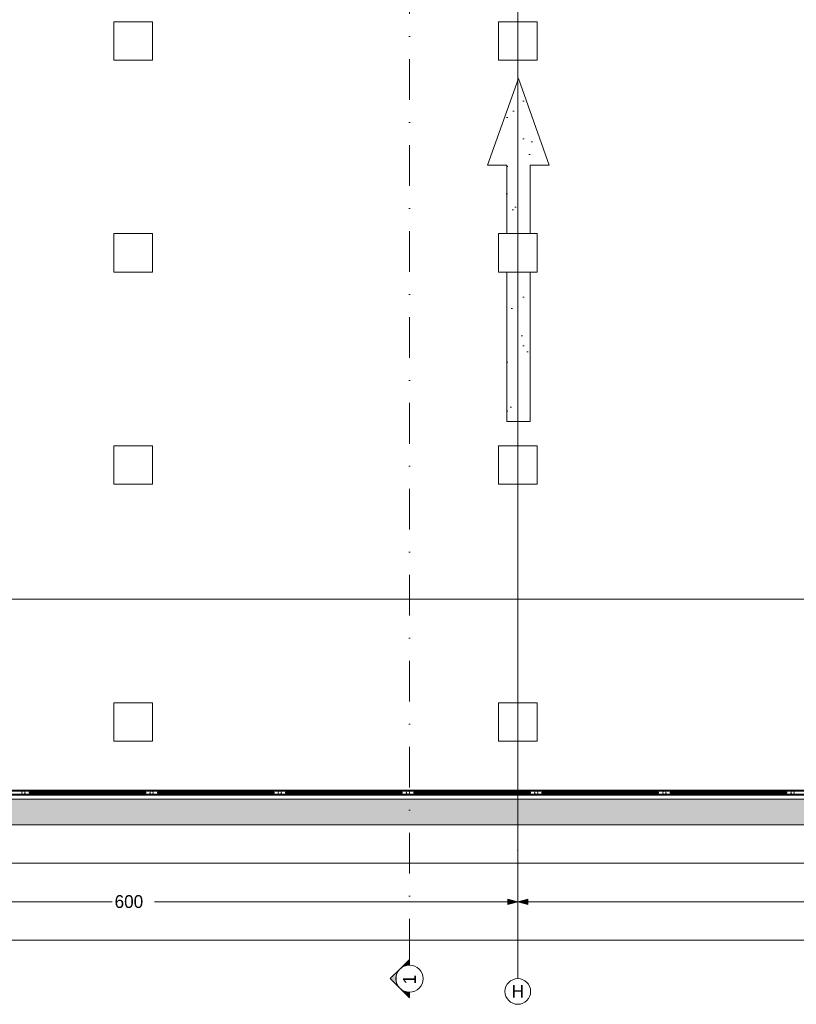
# Model space of a CAD drawing. Header units: millimetres. Extents: x -48584 to 4144, y 11009 to 40638.
# Tile 32 of 38: x -8894 to -2836, y 11503 to 19182. Entities that reach past the tile are written whole.
import ezdxf
from ezdxf.enums import TextEntityAlignment as Align

# ---------------------------------------------------------------- set-up
doc = ezdxf.new("R2010")
doc.units = ezdxf.units.MM
doc.header["$MEASUREMENT"] = 0
doc.set_wipeout_variables(frame=1)
doc.linetypes.add('Dot & Dashed', pattern=[670.277762, 317.5, -176.388889, 0, -176.388874])
doc.linetypes.add('Wipeout_Contour', pattern=[1000, 0, -1000])
for name, color, linetype, lineweight in [('2D Drafting - General_Pen_No__2', 8, 'Continuous', 15), ('Dimensioning - General_Pen_No__1', 7, 'Continuous', 13), ('Structural - Bearing_Pen_No__1', 7, 'Continuous', 13)]:
    doc.layers.add(name, color=color, linetype=linetype, lineweight=lineweight)
for name, color, linetype, lineweight, true_color in [('2D Drafting - General_Pen_No__81', 7, 'Continuous', 20, 0x6a6a6a), ('Marker - Section_Pen_No__108', 7, 'Continuous', 13, 0xfd8379), ('New_Interior - Stair & Railing_Pen_No__102', 7, 'Continuous', 13, 0xcccccc), ('Structural - Bearing_Pen_No__181', 7, 'Continuous', 0, 0xe8e8e8), ('Structural - Bearing_Pen_No__88', 7, 'Continuous', 20, 0xfd4435), ('Structural - Bearing_Pen_No__89', 7, 'Continuous', 20, 0x71cebe), ('Structural - Grid_Pen_No__81', 7, 'Continuous', 20, 0x6a6a6a)]:
    doc.layers.add(name, color=color, linetype=linetype, lineweight=lineweight, true_color=true_color)
for name, color, linetype in [('Dimensioning - General', 7, 'Continuous'), ('Marker - Section', 7, 'Continuous'), ('New_Interior - Stair & Railing', 7, 'Continuous'), ('Structural - Bearing', 7, 'Continuous'), ('Structural - Grid', 7, 'Continuous')]:
    doc.layers.add(name, color=color, linetype=linetype)
doc.styles.add('GENERATED_STYLE_1', font='txt')
doc.dimstyles.new('GENERATED_STYLE__1', dxfattribs={"dimtxt": 100, "dimasz": 76, "dimexe": 0.18, "dimexo": 0.0625, "dimgap": 0, "dimtad": 0, "dimdec": 0, "dimlfac": 0.1, "dimzin": 0, "dimdsep": 46, "dimtxsty": 'GENERATED_STYLE_1', "dimblk": 'ARROWHEAD_5', "dimblk1": 'ARROWHEAD_5', "dimblk2": 'ARROWHEAD_5', "dimcen": 0.09, "dimse1": 1, "dimse2": 1, "dimclrd": 7, "dimclre": 7, "dimclrt": 7, "dimadec": 0, "dimazin": 0, "dimtfac": 1, "dimtdec": 4, "dimtmove": 0, "dimatfit": 3, "dimfxl": 1, "dimtolj": 1, "dimtzin": 0, "dimarcsym": 0})
doc.dimstyles.new('GENERATED_STYLE__2', dxfattribs={"dimtxt": 100, "dimasz": 76, "dimexe": 0.18, "dimexo": 0.0625, "dimgap": 0, "dimtad": 0, "dimtih": 1, "dimtoh": 1, "dimdec": 0, "dimlfac": 0.1, "dimzin": 0, "dimdsep": 46, "dimtxsty": 'GENERATED_STYLE_1', "dimblk": 'ARROWHEAD_5', "dimblk1": 'ARROWHEAD_5', "dimblk2": 'ARROWHEAD_5', "dimcen": 0.09, "dimse1": 1, "dimse2": 1, "dimclrd": 7, "dimclre": 7, "dimclrt": 7, "dimadec": 0, "dimazin": 0, "dimtfac": 1, "dimtdec": 4, "dimtmove": 0, "dimatfit": 3, "dimfxl": 1, "dimtolj": 1, "dimtzin": 0, "dimarcsym": 0})

# ---------------------------------------------------------------- blocks, each defined once
blk = doc.blocks.new('Slab_1', base_point=(-47183.8, 32838))
at = {"layer": 'Structural - Bearing_Pen_No__89', "color": 123, "linetype": 'Continuous', "lineweight": 20, "true_color": 0x71cebe, "flags": 128}
blk.add_lwpolyline([(-47183.8, 32838), (-47183.8, 12903.1), (2744.3, 12903.1), (2744.3, 39238), (-23183.8, 39238), (-23183.8, 32838)], close=True, dxfattribs=at)
blk = doc.blocks.new('Slab_2', base_point=(-5093.9, 16047.9))
at = {"layer": 'Structural - Bearing', "linetype": 'Continuous', "lineweight": 0, "true_color": 0xffffff}
h = blk.add_hatch(dxfattribs=at)
h.set_pattern_fill('CARPET', style=0, pattern_type=2)
h.set_pattern_definition([(45, (0, 600), (-190.919, 190.919), [0, -180, 0, -270]), (110, (600, 600), (253.717, 92.3454), [0, -132, 0, -228])])
h.paths.add_polyline_path([(-5093.9, 16047.9), (-4913, 16047.9), (-4913.3, 18047.7), (-4763.3, 18047.7), (-5003.7, 18723.1), (-5244, 18047.7), (-5094.2, 18047.7)])
at = {"layer": 'Structural - Bearing_Pen_No__181', "color": 254, "linetype": 'Continuous', "lineweight": 0, "true_color": 0xe8e8e8, "flags": 128}
blk.add_lwpolyline([(-5093.9, 16047.9), (-5094.2, 18047.7), (-5244, 18047.7), (-5003.7, 18723.1), (-4763.3, 18047.7), (-4913.3, 18047.7), (-4913, 16047.9)], close=True, dxfattribs=at)
blk = doc.blocks.new('Wall_2', base_point=(-47183.8, 12903.1))
at = {"color": 254, "linetype": 'Wipeout_Contour', "lineweight": 0, "ltscale": 124000.064232}
blk.add_wipeout([(2544.3, 13103.1), (-46983.8, 13103.1), (-46983.8, 12903.1), (2544.3, 12903.1)], dxfattribs=at).dxf.layer = 'Structural - Bearing'
at = {"layer": 'Structural - Bearing_Pen_No__1', "color": 7, "linetype": 'Continuous', "lineweight": 13, "flags": 128}
for points in [[(2544.3, 13103.1), (-46983.8, 13103.1)], [(-46983.8, 12903.1), (2744.3, 12903.1)]]:
    blk.add_lwpolyline(points, dxfattribs=at)
blk = doc.blocks.new('Column_109', base_point=(-8008.8, 15709.5))
at = {"color": 254, "linetype": 'Wipeout_Contour', "lineweight": 0, "ltscale": 70535.114884}
blk.add_wipeout([(-8158.8, 15559.5), (-7858.8, 15559.5), (-7858.8, 15859.5), (-8158.8, 15859.5)], dxfattribs=at).dxf.layer = 'Structural - Bearing'
at = {"layer": 'Structural - Bearing_Pen_No__88', "color": 20, "linetype": 'Continuous', "lineweight": 20, "true_color": 0xfd4435, "flags": 128}
blk.add_lwpolyline([(-8158.8, 15559.5), (-7858.8, 15559.5), (-7858.8, 15859.5), (-8158.8, 15859.5)], close=True, dxfattribs=at)
blk = doc.blocks.new('Column_111', base_point=(-8008.8, 19016.4))
at = {"color": 254, "linetype": 'Wipeout_Contour', "lineweight": 0, "ltscale": 82538.586579}
blk.add_wipeout([(-8158.8, 18866.4), (-7858.8, 18866.4), (-7858.8, 19166.4), (-8158.8, 19166.4)], dxfattribs=at).dxf.layer = 'Structural - Bearing'
at = {"layer": 'Structural - Bearing_Pen_No__88', "color": 20, "linetype": 'Continuous', "lineweight": 20, "true_color": 0xfd4435, "flags": 128}
blk.add_lwpolyline([(-8158.8, 18866.4), (-7858.8, 18866.4), (-7858.8, 19166.4), (-8158.8, 19166.4)], close=True, dxfattribs=at)
blk = doc.blocks.new('Column_112', base_point=(-8008.8, 17363.8))
at = {"color": 254, "linetype": 'Wipeout_Contour', "lineweight": 0, "ltscale": 76489.471447}
blk.add_wipeout([(-8158.8, 17213.8), (-7858.8, 17213.8), (-7858.8, 17513.8), (-8158.8, 17513.8)], dxfattribs=at).dxf.layer = 'Structural - Bearing'
at = {"layer": 'Structural - Bearing_Pen_No__88', "color": 20, "linetype": 'Continuous', "lineweight": 20, "true_color": 0xfd4435, "flags": 128}
blk.add_lwpolyline([(-8158.8, 17213.8), (-7858.8, 17213.8), (-7858.8, 17513.8), (-8158.8, 17513.8)], close=True, dxfattribs=at)
blk = doc.blocks.new('Column_113', base_point=(-8008.8, 13705.4))
at = {"color": 254, "linetype": 'Wipeout_Contour', "lineweight": 0, "ltscale": 63498.081496}
blk.add_wipeout([(-8158.8, 13555.4), (-7858.8, 13555.4), (-7858.8, 13855.4), (-8158.8, 13855.4)], dxfattribs=at).dxf.layer = 'Structural - Bearing'
at = {"layer": 'Structural - Bearing_Pen_No__88', "color": 20, "linetype": 'Continuous', "lineweight": 20, "true_color": 0xfd4435, "flags": 128}
blk.add_lwpolyline([(-8158.8, 13555.4), (-7858.8, 13555.4), (-7858.8, 13855.4), (-8158.8, 13855.4)], close=True, dxfattribs=at)
blk = doc.blocks.new('Column_114', base_point=(-5008.8, 15709.5))
at = {"color": 254, "linetype": 'Wipeout_Contour', "lineweight": 0, "ltscale": 65957.245562}
blk.add_wipeout([(-5158.8, 15559.5), (-4858.8, 15559.5), (-4858.8, 15859.5), (-5158.8, 15859.5)], dxfattribs=at).dxf.layer = 'Structural - Bearing'
at = {"layer": 'Structural - Bearing_Pen_No__88', "color": 20, "linetype": 'Continuous', "lineweight": 20, "true_color": 0xfd4435, "flags": 128}
blk.add_lwpolyline([(-5158.8, 15559.5), (-4858.8, 15559.5), (-4858.8, 15859.5), (-5158.8, 15859.5)], close=True, dxfattribs=at)
blk = doc.blocks.new('Column_116', base_point=(-5008.8, 19016.4))
at = {"color": 254, "linetype": 'Wipeout_Contour', "lineweight": 0, "ltscale": 78662.405878}
blk.add_wipeout([(-5158.8, 18866.4), (-4858.8, 18866.4), (-4858.8, 19166.4), (-5158.8, 19166.4)], dxfattribs=at).dxf.layer = 'Structural - Bearing'
at = {"layer": 'Structural - Bearing_Pen_No__88', "color": 20, "linetype": 'Continuous', "lineweight": 20, "true_color": 0xfd4435, "flags": 128}
blk.add_lwpolyline([(-5158.8, 18866.4), (-4858.8, 18866.4), (-4858.8, 19166.4), (-5158.8, 19166.4)], close=True, dxfattribs=at)
blk = doc.blocks.new('Column_117', base_point=(-5008.8, 17363.8))
at = {"color": 254, "linetype": 'Wipeout_Contour', "lineweight": 0, "ltscale": 72289.660781}
blk.add_wipeout([(-5158.8, 17213.8), (-4858.8, 17213.8), (-4858.8, 17513.8), (-5158.8, 17513.8)], dxfattribs=at).dxf.layer = 'Structural - Bearing'
at = {"layer": 'Structural - Bearing_Pen_No__88', "color": 20, "linetype": 'Continuous', "lineweight": 20, "true_color": 0xfd4435, "flags": 128}
blk.add_lwpolyline([(-5158.8, 17213.8), (-4858.8, 17213.8), (-4858.8, 17513.8), (-5158.8, 17513.8)], close=True, dxfattribs=at)
blk = doc.blocks.new('Column_118', base_point=(-5008.8, 13705.4))
at = {"color": 254, "linetype": 'Wipeout_Contour', "lineweight": 0, "ltscale": 58370.901808}
blk.add_wipeout([(-5158.8, 13555.4), (-4858.8, 13555.4), (-4858.8, 13855.4), (-5158.8, 13855.4)], dxfattribs=at).dxf.layer = 'Structural - Bearing'
at = {"layer": 'Structural - Bearing_Pen_No__88', "color": 20, "linetype": 'Continuous', "lineweight": 20, "true_color": 0xfd4435, "flags": 128}
blk.add_lwpolyline([(-5158.8, 13555.4), (-4858.8, 13555.4), (-4858.8, 13855.4), (-5158.8, 13855.4)], close=True, dxfattribs=at)
blk = doc.blocks.new('Railing_5')
at = {"layer": 'New_Interior - Stair & Railing_Pen_No__102', "color": 254, "linetype": 'Continuous', "lineweight": 13, "true_color": 0xcccccc}
for p, q in [((-46885.3, 13133.1), (2514.3, 13133.1)), ((-46877.3, 13141.1), (2506.3, 13141.1)), ((2482.3, 13165.1), (-46853.3, 13165.1)), ((2474.3, 13173.1), (-46845.3, 13173.1))]:
    blk.add_line(p, q, dxfattribs=at)
at = {"layer": 'New_Interior - Stair & Railing_Pen_No__102', "color": 254, "linetype": 'Continuous', "lineweight": 13, "true_color": 0xcccccc, "flags": 128}
for points in [[(-8865.3, 13140.1, 1), (-8865.3, 13166.1, 1)], [(-7865.3, 13140.1, 1), (-7865.3, 13166.1, 1)], [(-6865.3, 13140.1, 1), (-6865.3, 13166.1, 1)], [(-5865.3, 13140.1, 1), (-5865.3, 13166.1, 1)], [(-4865.3, 13140.1, 1), (-4865.3, 13166.1, 1)], [(-3865.3, 13140.1, 1), (-3865.3, 13166.1, 1)], [(-2865.3, 13140.1, 1), (-2865.3, 13166.1, 1)]]:
    blk.add_lwpolyline(points, format="xyb", close=True, dxfattribs=at)
for points in [[(-8820.3, 13157.1), (-8820.3, 13149.1), (-7910.3, 13149.1), (-7910.3, 13157.1)], [(-7820.3, 13157.1), (-7820.3, 13149.1), (-6910.3, 13149.1), (-6910.3, 13157.1)], [(-6820.3, 13157.1), (-6820.3, 13149.1), (-5910.3, 13149.1), (-5910.3, 13157.1)], [(-5820.3, 13157.1), (-5820.3, 13149.1), (-4910.3, 13149.1), (-4910.3, 13157.1)], [(-4820.3, 13157.1), (-4820.3, 13149.1), (-3910.3, 13149.1), (-3910.3, 13157.1)], [(-3820.3, 13157.1), (-3820.3, 13149.1), (-2910.3, 13149.1), (-2910.3, 13157.1)]]:
    blk.add_lwpolyline(points, close=True, dxfattribs=at)
blk = doc.blocks.new('Standard grid marker')
at = {"layer": 'Structural - Grid_Pen_No__81', "color": 251, "linetype": 'Continuous', "lineweight": 20, "true_color": 0x6a6a6a}
blk.add_line((1000, 0), (51328.1, 0), dxfattribs=at)
at = {"layer": 'Structural - Grid_Pen_No__81', "color": 251, "lineweight": 20, "true_color": 0x6a6a6a, "style": 'GENERATED_STYLE_1'}
for tag, p in [('AC_MarkerText_1_0', (-100, -144)), ('AC_MarkerText_1_1', (52428.1, -144))]:
    blk.add_attdef(tag, text='', height=100, rotation=180, dxfattribs=at).set_placement(p, align=Align.TOP_CENTER)
blk = doc.blocks.new('Standard grid marker_2')
at = {"layer": 'Structural - Grid_Pen_No__81', "color": 251, "linetype": 'Continuous', "lineweight": 20, "true_color": 0x6a6a6a}
for q in [(0, 0), (27734.9, 0)]:
    blk.add_line((1000, 0), q, dxfattribs=at)
blk.add_circle((-100, 0), 100, dxfattribs=at)
blk.add_point((1000, 0), dxfattribs=at)
blk.add_point((1000, 0), dxfattribs=at)
at = {"layer": 'Structural - Grid_Pen_No__81', "color": 251, "lineweight": 20, "true_color": 0x6a6a6a, "style": 'GENERATED_STYLE_1'}
for tag, p in [('AC_MarkerText_1_0', (-1.5, -46.7)), ('AC_MarkerText_1_1', (28933.4, -46.7))]:
    blk.add_attdef(tag, text='', height=100, rotation=270, dxfattribs=at).set_placement(p, align=Align.TOP_CENTER)
blk = doc.blocks.new('*D253')
at = {"layer": 'Dimensioning - General_Pen_No__1', "linetype": 'Continuous', "lineweight": 13, "transparency": 16777216}
for points in [[(-47183.8, 12003.1), (-47106.5, 11982.4), (-47106.5, 12023.8)], [(2744.3, 12003.1), (2667, 12023.8), (2667, 11982.4)]]:
    blk.add_hatch(color=7, dxfattribs=at).paths.add_polyline_path(points)
at = {"layer": 'Dimensioning - General_Pen_No__1', "color": 7, "linetype": 'Continuous', "lineweight": 13, "transparency": 16777216}
for p, q in [((-47183.8, 11928.1), (-47183.8, 12078.1)), ((2744.3, 11928.1), (2744.3, 12078.1)), ((-47183.8, 12003.1), (-47106.5, 12023.8)), ((-47183.8, 12003.1), (-47106.5, 11982.4)), ((-47106.5, 12023.8), (-47106.5, 11982.4)), ((2667, 11982.4), (2667, 12023.8)), ((2744.3, 12003.1), (2667, 12023.8)), ((2744.3, 12003.1), (2667, 11982.4))]:
    blk.add_line(p, q, dxfattribs=at)
at = {"color": 254, "linetype": 'Wipeout_Contour', "lineweight": 0, "ltscale": 101019.022638, "transparency": 16777216}
blk.add_wipeout([(-22415.6, 11938.8), (-22023.9, 11938.8), (-22023.9, 12067.3), (-22415.6, 12067.3)], dxfattribs=at).dxf.layer = 'Dimensioning - General'
at = {"layer": 'Dimensioning - General_Pen_No__1', "color": 7, "linetype": 'Continuous', "lineweight": 13, "transparency": 16777216}
for p, q in [((-47106.5, 12003.1), (-22421.3, 12003.1)), ((-22018.3, 12003.1), (2667, 12003.1))]:
    blk.add_line(p, q, dxfattribs=at)
at = {"layer": 'Dimensioning - General_Pen_No__1', "color": 7, "lineweight": 13, "transparency": 16777216, "insert": (-22401.4, 11953.1), "char_height": 100, "attachment_point": 7, "style": 'GENERATED_STYLE_1'}
blk.add_mtext('\\A1;{\\pql;\\fBOG 2018|b0|i0|c0|p0;\\W1.000000;4,993}', dxfattribs=at)
blk = doc.blocks.new('ARROWHEAD_5')
at = {"linetype": 'Continuous', "lineweight": 0}
blk.add_hatch(color=0, dxfattribs=at).paths.add_polyline_path([(-1, 0.2679), (0, 0), (-1, -0.2679)])
at = {"color": 0, "linetype": 'Continuous', "lineweight": 0}
blk.add_line((0, 0), (-1, 0), dxfattribs=at)
blk = doc.blocks.new('*D256')
at = {"layer": 'Dimensioning - General_Pen_No__1', "linetype": 'Continuous', "lineweight": 13, "transparency": 16777216}
for points in [[(-41013.4, 12603.1), (-41090.6, 12623.8), (-41090.6, 12582.4)], [(-41013.4, 12603.1), (-40936.1, 12582.4), (-40936.1, 12623.8)], [(2744.3, 12603.1), (2667, 12623.8), (2667, 12582.4)]]:
    blk.add_hatch(color=7, dxfattribs=at).paths.add_polyline_path(points)
at = {"layer": 'Dimensioning - General_Pen_No__1', "color": 7, "linetype": 'Continuous', "lineweight": 13, "transparency": 16777216}
for p, q in [((-41013.4, 12528.1), (-41013.4, 12678.1)), ((2744.3, 12528.1), (2744.3, 12678.1)), ((-41013.4, 12603.1), (-40936.1, 12623.8)), ((-41013.4, 12603.1), (-40936.1, 12582.4)), ((-40936.1, 12623.8), (-40936.1, 12582.4)), ((2667, 12582.4), (2667, 12623.8)), ((2744.3, 12603.1), (2667, 12623.8)), ((2744.3, 12603.1), (2667, 12582.4))]:
    blk.add_line(p, q, dxfattribs=at)
at = {"color": 254, "linetype": 'Wipeout_Contour', "lineweight": 0, "ltscale": 91649.972057, "transparency": 16777216}
blk.add_wipeout([(-19329.5, 12538.8), (-18939.6, 12538.8), (-18939.6, 12667.3), (-19329.5, 12667.3)], dxfattribs=at).dxf.layer = 'Dimensioning - General'
at = {"layer": 'Dimensioning - General_Pen_No__1', "color": 7, "linetype": 'Continuous', "lineweight": 13, "transparency": 16777216}
for p, q in [((-40936.1, 12603.1), (-19335.1, 12603.1)), ((-18934, 12603.1), (2667, 12603.1))]:
    blk.add_line(p, q, dxfattribs=at)
at = {"layer": 'Dimensioning - General_Pen_No__1', "color": 7, "lineweight": 13, "transparency": 16777216, "insert": (-19315.2, 12553.1), "char_height": 100, "attachment_point": 7, "style": 'GENERATED_STYLE_1'}
blk.add_mtext('\\A1;{\\pql;\\fBOG 2018|b0|i0|c0|p0;\\W1.000000;4,376}', dxfattribs=at)
blk = doc.blocks.new('*D263')
at = {"layer": 'Dimensioning - General_Pen_No__1', "linetype": 'Continuous', "lineweight": 13, "transparency": 16777216}
for points in [[(-11008.8, 12303.1), (-11086, 12323.8), (-11086, 12282.4)], [(-11008.8, 12303.1), (-10931.5, 12282.4), (-10931.5, 12323.8)], [(-5008.8, 12303.1), (-5086, 12323.8), (-5086, 12282.4)], [(-5008.8, 12303.1), (-4931.5, 12282.4), (-4931.5, 12323.8)]]:
    blk.add_hatch(color=7, dxfattribs=at).paths.add_polyline_path(points)
at = {"layer": 'Dimensioning - General_Pen_No__1', "color": 7, "linetype": 'Continuous', "lineweight": 13, "transparency": 16777216}
for p, q in [((-11008.8, 12228.1), (-11008.8, 12378.1)), ((-5008.8, 12228.1), (-5008.8, 12378.1)), ((-11008.8, 12303.1), (-10931.5, 12323.8)), ((-11008.8, 12303.1), (-10931.5, 12282.4)), ((-10931.5, 12323.8), (-10931.5, 12282.4)), ((-5086, 12282.4), (-5086, 12323.8)), ((-5008.8, 12303.1), (-5086, 12323.8)), ((-5008.8, 12303.1), (-5086, 12282.4))]:
    blk.add_line(p, q, dxfattribs=at)
at = {"color": 254, "linetype": 'Wipeout_Contour', "lineweight": 0, "ltscale": 58723.0825, "transparency": 16777216}
blk.add_wipeout([(-8168.2, 12238.8), (-7849.4, 12238.8), (-7849.4, 12367.3), (-8168.2, 12367.3)], dxfattribs=at).dxf.layer = 'Dimensioning - General'
at = {"layer": 'Dimensioning - General_Pen_No__1', "color": 7, "linetype": 'Continuous', "lineweight": 13, "transparency": 16777216}
for p, q in [((-10931.5, 12303.1), (-8173.8, 12303.1)), ((-7843.8, 12303.1), (-5086, 12303.1))]:
    blk.add_line(p, q, dxfattribs=at)
at = {"layer": 'Dimensioning - General_Pen_No__1', "color": 7, "lineweight": 13, "transparency": 16777216, "insert": (-8153.9, 12253.1), "char_height": 100, "attachment_point": 7, "style": 'GENERATED_STYLE_1'}
blk.add_mtext('\\A1;{\\pql;\\fBOG 2018|b0|i0|c0|p0;\\W1.000000;600}', dxfattribs=at)
blk = doc.blocks.new('*D264')
at = {"layer": 'Dimensioning - General_Pen_No__1', "linetype": 'Continuous', "lineweight": 13, "transparency": 16777216}
for points in [[(-5008.8, 12303.1), (-5086, 12323.8), (-5086, 12282.4)], [(-5008.8, 12303.1), (-4931.5, 12282.4), (-4931.5, 12323.8)], [(991.2, 12303.1), (914, 12323.8), (914, 12282.4)]]:
    blk.add_hatch(color=7, dxfattribs=at).paths.add_polyline_path(points)
at = {"layer": 'Dimensioning - General_Pen_No__1', "color": 7, "linetype": 'Continuous', "lineweight": 13, "transparency": 16777216}
for p, q in [((-5008.8, 12228.1), (-5008.8, 12378.1)), ((991.2, 12228.1), (991.2, 12378.1)), ((-5008.8, 12303.1), (-4931.5, 12323.8)), ((-5008.8, 12303.1), (-4931.5, 12282.4)), ((-4931.5, 12323.8), (-4931.5, 12282.4)), ((914, 12282.4), (914, 12323.8)), ((991.2, 12303.1), (914, 12323.8)), ((991.2, 12303.1), (914, 12282.4))]:
    blk.add_line(p, q, dxfattribs=at)
at = {"color": 254, "linetype": 'Wipeout_Contour', "lineweight": 0, "ltscale": 49867.870434, "transparency": 16777216}
blk.add_wipeout([(-2168.2, 12238.8), (-1849.4, 12238.8), (-1849.4, 12367.3), (-2168.2, 12367.3)], dxfattribs=at).dxf.layer = 'Dimensioning - General'
at = {"layer": 'Dimensioning - General_Pen_No__1', "color": 7, "linetype": 'Continuous', "lineweight": 13, "transparency": 16777216}
for p, q in [((-4931.5, 12303.1), (-2173.8, 12303.1)), ((-1843.8, 12303.1), (914, 12303.1))]:
    blk.add_line(p, q, dxfattribs=at)
at = {"layer": 'Dimensioning - General_Pen_No__1', "color": 7, "lineweight": 13, "transparency": 16777216, "insert": (-2153.9, 12253.1), "char_height": 100, "attachment_point": 7, "style": 'GENERATED_STYLE_1'}
blk.add_mtext('\\A1;{\\pql;\\fBOG 2018|b0|i0|c0|p0;\\W1.000000;600}', dxfattribs=at)
blk = doc.blocks.new('*D266')
at = {"layer": 'Dimensioning - General_Pen_No__1', "linetype": 'Continuous', "lineweight": 13, "transparency": 16777216}
for points in [[(3344.3, 16038.8), (3365, 16116.1), (3323.6, 16116.1)], [(3344.3, 16038.8), (3323.6, 15961.6), (3365, 15961.6)], [(3344.3, 12903.1), (3365, 12980.3), (3323.6, 12980.3)]]:
    blk.add_hatch(color=7, dxfattribs=at).paths.add_polyline_path(points)
at = {"layer": 'Dimensioning - General_Pen_No__1', "color": 7, "linetype": 'Continuous', "lineweight": 13, "transparency": 16777216}
for p, q in [((3419.3, 16038.8), (3269.3, 16038.8)), ((3344.3, 16038.8), (3323.6, 15961.6)), ((3344.3, 16038.8), (3365, 15961.6)), ((3365, 15961.6), (3323.6, 15961.6)), ((3323.6, 12980.3), (3365, 12980.3)), ((3344.3, 12903.1), (3323.6, 12980.3)), ((3344.3, 12903.1), (3365, 12980.3)), ((3419.3, 12903.1), (3269.3, 12903.1))]:
    blk.add_line(p, q, dxfattribs=at)
at = {"color": 254, "linetype": 'Wipeout_Contour', "lineweight": 0, "ltscale": 59410.080915, "transparency": 16777216}
blk.add_wipeout([(3408.6, 14343.6), (3408.6, 14598.3), (3280, 14598.3), (3280, 14343.6)], dxfattribs=at).dxf.layer = 'Dimensioning - General'
at = {"layer": 'Dimensioning - General_Pen_No__1', "color": 7, "linetype": 'Continuous', "lineweight": 13, "transparency": 16777216}
for p, q in [((3344.3, 14603.9), (3344.3, 15961.6)), ((3344.3, 12980.3), (3344.3, 14338))]:
    blk.add_line(p, q, dxfattribs=at)
at = {"layer": 'Dimensioning - General_Pen_No__1', "color": 7, "lineweight": 13, "transparency": 16777216, "insert": (3394.3, 14357.9), "char_height": 100, "attachment_point": 7, "rotation": 90, "style": 'GENERATED_STYLE_1'}
blk.add_mtext('\\A1;{\\pql;\\fBOG 2018|b0|i0|c0|p0;\\W1.000000;314}', dxfattribs=at)
blk = doc.blocks.new('*D267')
at = {"layer": 'Dimensioning - General_Pen_No__1', "linetype": 'Continuous', "lineweight": 13, "transparency": 16777216}
for points in [[(3344.3, 20668.2), (3365, 20745.4), (3323.6, 20745.4)], [(3344.3, 20668.2), (3323.6, 20590.9), (3365, 20590.9)], [(3344.3, 16038.8), (3365, 16116.1), (3323.6, 16116.1)], [(3344.3, 16038.8), (3323.6, 15961.6), (3365, 15961.6)]]:
    blk.add_hatch(color=7, dxfattribs=at).paths.add_polyline_path(points)
at = {"layer": 'Dimensioning - General_Pen_No__1', "color": 7, "linetype": 'Continuous', "lineweight": 13, "transparency": 16777216}
for p, q in [((3419.3, 20668.2), (3269.3, 20668.2)), ((3344.3, 20668.2), (3323.6, 20590.9)), ((3344.3, 20668.2), (3365, 20590.9)), ((3365, 20590.9), (3323.6, 20590.9)), ((3323.6, 16116.1), (3365, 16116.1)), ((3344.3, 16038.8), (3323.6, 16116.1)), ((3344.3, 16038.8), (3365, 16116.1)), ((3419.3, 16038.8), (3269.3, 16038.8))]:
    blk.add_line(p, q, dxfattribs=at)
at = {"color": 254, "linetype": 'Wipeout_Contour', "lineweight": 0, "ltscale": 74623.376032, "transparency": 16777216}
blk.add_wipeout([(3408.6, 18214.7), (3408.6, 18492.4), (3280, 18492.4), (3280, 18214.7)], dxfattribs=at).dxf.layer = 'Dimensioning - General'
at = {"layer": 'Dimensioning - General_Pen_No__1', "color": 7, "linetype": 'Continuous', "lineweight": 13, "transparency": 16777216}
for p, q in [((3344.3, 18498), (3344.3, 20590.9)), ((3344.3, 16116.1), (3344.3, 18209))]:
    blk.add_line(p, q, dxfattribs=at)
at = {"layer": 'Dimensioning - General_Pen_No__1', "color": 7, "lineweight": 13, "transparency": 16777216, "insert": (3394.3, 18228.9), "char_height": 100, "attachment_point": 7, "rotation": 90, "style": 'GENERATED_STYLE_1'}
blk.add_mtext('\\A1;{\\pql;\\fBOG 2018|b0|i0|c0|p0;\\W1.000000;463}', dxfattribs=at)
blk = doc.blocks.new('Cutting Plane_1', base_point=(-5853.8, 11703.1))
at = {"layer": 'Marker - Section_Pen_No__108', "color": 11, "linetype": 'Dot & Dashed', "lineweight": 13, "true_color": 0xfd8379}
blk.add_line((-5853.8, 11853.1), (-5853.8, 40288), dxfattribs=at)
at = {"color": 254, "linetype": 'Wipeout_Contour', "lineweight": 0, "ltscale": 235540.941022}
blk.add_wipeout([(-5853.8, 11809.1), (-5853.8, 11809.1), (-5899.8, 11798.6), (-5936.7, 11769.2), (-5957.2, 11726.7), (-5957.2, 11679.5), (-5936.7, 11636.9), (-5899.8, 11607.5), (-5853.8, 11597), (-5853.8, 11597), (-5853.8, 11597), (-5807.8, 11607.5), (-5770.9, 11636.9), (-5750.4, 11679.5), (-5750.4, 11726.7), (-5770.9, 11769.2), (-5807.8, 11798.6)], dxfattribs=at).dxf.layer = 'Marker - Section'
at = {"layer": 'Marker - Section_Pen_No__108', "linetype": 'Continuous', "lineweight": 13, "true_color": 0xfd8379}
for points in [[(-5853.8, 11853.1), (-5928.8, 11778.1, -0.198912), (-5853.8, 11809.1)], [(-5928.8, 11628.1, -0.414214), (-5928.8, 11778.1), (-6003.8, 11703.1)], [(-5853.8, 11553.1), (-5853.8, 11597, -0.198912), (-5928.8, 11628.1)]]:
    blk.add_hatch(color=11, dxfattribs=at).paths.add_polyline_path(points)
at = {"layer": 'Marker - Section_Pen_No__108', "color": 11, "linetype": 'Continuous', "lineweight": 13, "true_color": 0xfd8379, "flags": 128}
for points in [[(-5853.8, 11853.1), (-5853.8, 11809.1, 0.198912), (-5928.8, 11778.1)], [(-5928.8, 11628.1, -0.414214), (-5928.8, 11778.1), (-6003.8, 11703.1)], [(-5853.8, 11553.1), (-5853.8, 11597, -0.198912), (-5928.8, 11628.1)]]:
    blk.add_lwpolyline(points, format="xyb", close=True, dxfattribs=at)
at = {"layer": 'Marker - Section_Pen_No__108', "color": 11, "linetype": 'Continuous', "lineweight": 13, "true_color": 0xfd8379}
blk.add_circle((-5853.8, 11703.1), 106.1, dxfattribs=at)
at = {"layer": 'Marker - Section_Pen_No__108', "color": 11, "lineweight": 13, "true_color": 0xfd8379, "insert": (-5803.8, 11734), "char_height": 100, "attachment_point": 9, "rotation": 90, "style": 'GENERATED_STYLE_1'}
blk.add_mtext('\\A1;{\\pqr;\\pt0;\\fBOG 2018|b0|i0|c0|p0;\\W1.000000;1}', dxfattribs=at)

msp = doc.modelspace()

# ---------------------------------------------------------------- block references
at = {"layer": 'Structural - Bearing', "color": 123, "linetype": 'Continuous', "lineweight": 20, "true_color": 0x71cebe}
msp.add_blockref('Slab_1', (-47183.78801, 32837.98097), dxfattribs=at)
at = {"layer": 'Structural - Bearing', "color": 254, "linetype": 'Continuous', "lineweight": 0, "true_color": 0xe8e8e8}
msp.add_blockref('Slab_2', (-5093.8989, 16047.94752), dxfattribs=at)
at = {"layer": 'Structural - Grid', "color": 8, "linetype": 'Continuous', "lineweight": 15, "zscale": 1000, "rotation": 180}
msp.add_blockref('Standard grid marker', (3944.28426, 14662.98097), dxfattribs=at)

# ---------------------------------------------------------------- next in the draw order: block references
at = {"layer": 'Structural - Bearing', "color": 11, "lineweight": 13, "true_color": 0xfd8379}
for name, p in [('Column_111', (-8008.78801, 19016.44943)), ('Column_116', (-5008.78801, 19016.44943)), ('Column_112', (-8008.78801, 17363.80294)), ('Column_117', (-5008.78801, 17363.80294)), ('Column_109', (-8008.78801, 15709.45081)), ('Column_114', (-5008.78801, 15709.45081)), ('Column_113', (-8008.78801, 13705.36686)), ('Column_118', (-5008.78801, 13705.36686))]:
    msp.add_blockref(name, p, dxfattribs=at)
at = {"layer": 'Structural - Bearing', "color": 7, "lineweight": 35}
msp.add_blockref('Wall_2', (-47183.78801, 12903.05519), dxfattribs=at)

# ---------------------------------------------------------------- next in the draw order: block references
at = {"layer": 'New_Interior - Stair & Railing', "color": 7, "linetype": 'Continuous', "lineweight": 13}
msp.add_blockref('Railing_5', (0, 0), dxfattribs=at)
at = {"layer": 'Structural - Grid', "color": 8, "linetype": 'Continuous', "lineweight": 15}
ref = msp.add_blockref('Standard grid marker_2', (-5008.78801, 11703.05519), dxfattribs=dict(at, zscale=1000, rotation=90))
ref.add_attrib('AC_MarkerText_1', 'H', dxfattribs={"layer": 'Structural - Grid_Pen_No__81', "color": 251, "lineweight": 20, "true_color": 0x6a6a6a, "height": 100, "rotation": 360, "style": 'GENERATED_STYLE_1'}).set_placement((-5008.78801, 11654.87336), align=Align.TOP_CENTER)

# ---------------------------------------------------------------- next in the draw order: dimensions: what is measured, and where the dimension line sits
at = {"layer": 'Dimensioning - General', "color": 7, "linetype": 'Continuous', "lineweight": 13}
dim = msp.add_linear_dim(base=(2744.28426, 12003.05519), p1=(-47183.78801, 12903.05519), p2=(2744.28426, 12903.05519), dimstyle='GENERATED_STYLE__2', dxfattribs=at)
dim.commit()
dim.dimension.update_dxf_attribs({"geometry": '*D253', "text_midpoint": (-22233.84287, 12003.05519), "dimtype": 160})

# ---------------------------------------------------------------- next in the draw order: dimensions: what is measured, and where the dimension line sits
for base, p1, p2, picture, middle in [((2744.28426, 12603.05519), (-41013.3755, 24599.65435), (2744.28426, 12903.05519), '*D256', (-19147.69112, 12603.05519)), ((-5008.78801, 12303.05519), (-11008.78801, 12298.6247), (-5008.78801, 12294.92375), '*D263', (-8039.72451, 12303.05519))]:
    dim = msp.add_linear_dim(base=base, p1=p1, p2=p2, dimstyle='GENERATED_STYLE__2', dxfattribs=at)
    dim.commit()
    dim.dimension.update_dxf_attribs({"geometry": picture, "text_midpoint": middle, "dimtype": 160})

# ---------------------------------------------------------------- next in the draw order: dimensions: what is measured, and where the dimension line sits
dim = msp.add_linear_dim(base=(3344.28426, 16038.84631), p1=(2744.28426, 12903.05519), p2=(-44113.41787, 16038.84631), angle=90, dimstyle='GENERATED_STYLE__1', dxfattribs=at)
dim.commit()
dim.dimension.update_dxf_attribs({"geometry": '*D266', "text_midpoint": (3344.28426, 14472.01425), "dimtype": 160, "text_rotation": 90})
dim = msp.add_linear_dim(base=(991.21199, 12303.05519), p1=(-5008.78801, 12294.92375), p2=(991.21199, 12317.12947), dimstyle='GENERATED_STYLE__2', dxfattribs=at)
dim.commit()
dim.dimension.update_dxf_attribs({"geometry": '*D264', "text_midpoint": (-2039.72451, 12303.05519), "dimtype": 160})

# ---------------------------------------------------------------- next in the draw order: dimensions: what is measured, and where the dimension line sits
dim = msp.add_linear_dim(base=(3344.28426, 20668.19358), p1=(-44113.41787, 16038.84631), p2=(-44113.61551, 20668.19358), angle=90, dimstyle='GENERATED_STYLE__1', dxfattribs=at)
dim.commit()
dim.dimension.update_dxf_attribs({"geometry": '*D267', "text_midpoint": (3344.28426, 18343.09244), "dimtype": 160, "text_rotation": 90})

# ---------------------------------------------------------------- next in the draw order: block references
at = {"layer": 'Marker - Section', "color": 11, "lineweight": 13, "true_color": 0xfd8379}
msp.add_blockref('Cutting Plane_1', (-5853.78168, 11703.05519), dxfattribs=at)

# ---------------------------------------------------------------- next in the draw order: hatches: boundary and pattern name
at = {"layer": '2D Drafting - General_Pen_No__81', "linetype": 'Continuous', "lineweight": 0, "true_color": 0x4f4f4f}
h = msp.add_hatch(color=251, dxfattribs=at)
h.paths.add_polyline_path([(-47183.78801, 12903.05519), (2744.28426, 12903.05519), (2744.28426, 39237.98097), (-23183.78801, 39237.98097), (-23183.78801, 32837.98097), (-47183.78801, 32837.98097)])
h.paths.add_polyline_path([(-46983.78801, 13103.05519), (2544.28426, 13103.05519), (2544.28426, 39037.98097), (-22983.78801, 39037.98097), (-22983.78801, 32637.98097), (-46983.78801, 32637.98097)], flags=0)

# ---------------------------------------------------------------- next in the draw order: linework, layer by layer
at = {"layer": '2D Drafting - General_Pen_No__2', "color": 8, "linetype": 'Continuous', "lineweight": 15, "flags": 128}
for points in [[(-47183.78801, 12903.05519), (2744.28426, 12903.05519), (2744.28426, 39237.98097), (-23183.78801, 39237.98097), (-23183.78801, 32837.98097), (-47183.78801, 32837.98097)], [(-46983.78801, 13103.05519), (2544.28426, 13103.05519), (2544.28426, 39037.98097), (-22983.78801, 39037.98097), (-22983.78801, 32637.98097), (-46983.78801, 32637.98097)]]:
    msp.add_lwpolyline(points, close=True, dxfattribs=at)

doc.saveas('drawing.dxf')
